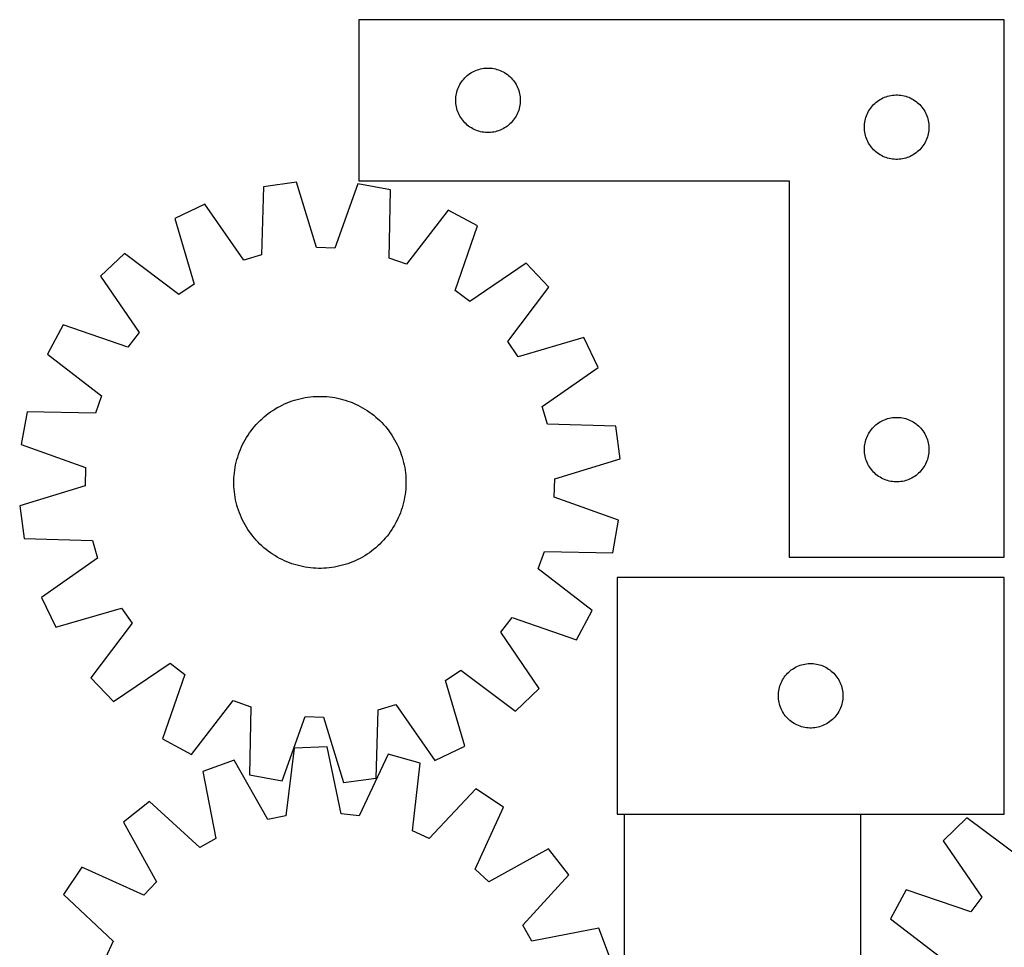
# Model space of a CAD drawing. Header units: millimetres. Extents: x 7 to 1491, y 7 to 2993.
# Tile 5 of 11: x 7 to 464, y 2562 to 2993. Entities that reach past the tile are written whole.
import ezdxf

# ---------------------------------------------------------------- set-up
doc = ezdxf.new("R2010")
doc.units = ezdxf.units.MM
doc.layers.add('COMMON', color=5, linetype='CONTINUOUS', true_color=0x0000ff)
doc.layers.add('CUT', color=7, linetype='CONTINUOUS', true_color=0x000000)

msp = doc.modelspace()

# ---------------------------------------------------------------- linework, layer by layer
at = {"layer": 'COMMON'}
msp.add_line((287.526915, 2623.700359), (397.526915, 2623.700359), dxfattribs=at)
at = {"layer": 'CUT'}
for p, q in [((464.225769, 2993.308417), (164.225769, 2993.308417)), ((164.225769, 2993.308417), (164.225769, 2918.308417)), ((464.225769, 2743.308417), (464.225769, 2993.308417)), ((213.483486, 2966.27758), (214.036669, 2966.816698)), ((214.036669, 2966.816698), (214.616871, 2967.326624)), ((214.616871, 2967.326624), (215.222555, 2967.806006)), ((215.222555, 2967.806006), (215.852113, 2968.253572)), ((215.852113, 2968.253572), (216.503877, 2968.668137)), ((216.503877, 2968.668137), (217.176118, 2969.048599)), ((217.176118, 2969.048599), (217.867053, 2969.393951)), ((217.867053, 2969.393951), (218.574851, 2969.703277)), ((218.574851, 2969.703277), (219.297633, 2969.975756)), ((219.297633, 2969.975756), (220.033484, 2970.210665)), ((220.033484, 2970.210665), (220.780453, 2970.407383)), ((220.780453, 2970.407383), (221.536558, 2970.565387)), ((221.536558, 2970.565387), (222.299794, 2970.684257)), ((222.299794, 2970.684257), (223.068137, 2970.76368)), ((223.068137, 2970.76368), (223.83955, 2970.803444)), ((223.83955, 2970.803444), (224.611988, 2970.803444)), ((224.611988, 2970.803444), (225.383401, 2970.76368)), ((225.383401, 2970.76368), (226.151744, 2970.684257)), ((226.151744, 2970.684257), (226.91498, 2970.565387)), ((226.91498, 2970.565387), (227.671085, 2970.407383)), ((227.671085, 2970.407383), (228.418053, 2970.210665)), ((228.418053, 2970.210665), (229.153905, 2969.975756)), ((229.153905, 2969.975756), (229.876687, 2969.703277)), ((229.876687, 2969.703277), (230.584485, 2969.393951)), ((230.584485, 2969.393951), (231.27542, 2969.048599)), ((231.27542, 2969.048599), (231.947661, 2968.668137)), ((231.947661, 2968.668137), (232.599425, 2968.253572)), ((232.599425, 2968.253572), (233.228983, 2967.806006)), ((233.228983, 2967.806006), (233.834667, 2967.326624)), ((233.834667, 2967.326624), (234.414869, 2966.816698)), ((234.414869, 2966.816698), (234.968052, 2966.27758)), ((210.190017, 2961.099699), (210.481015, 2961.815226)), ((210.481015, 2961.815226), (210.808463, 2962.514824)), ((210.808463, 2962.514824), (211.17149, 2963.196638)), ((211.17149, 2963.196638), (211.569136, 2963.85886)), ((211.569136, 2963.85886), (212.000344, 2964.499734)), ((212.000344, 2964.499734), (212.463972, 2965.11756)), ((212.463972, 2965.11756), (212.95879, 2965.710699)), ((212.95879, 2965.710699), (213.483486, 2966.27758)), ((234.968052, 2966.27758), (235.492748, 2965.710699)), ((235.492748, 2965.710699), (235.987566, 2965.11756)), ((235.987566, 2965.11756), (236.451194, 2964.499734)), ((236.451194, 2964.499734), (236.882402, 2963.85886)), ((236.882402, 2963.85886), (237.280048, 2963.196638)), ((237.280048, 2963.196638), (237.643075, 2962.514824)), ((237.643075, 2962.514824), (237.970523, 2961.815226)), ((237.970523, 2961.815226), (238.261521, 2961.099699)), ((209.245658, 2956.580599), (209.305271, 2957.350732)), ((209.305271, 2957.350732), (209.404451, 2958.116776)), ((209.404451, 2958.116776), (209.542934, 2958.876698)), ((209.542934, 2958.876698), (209.720353, 2959.628484)), ((209.720353, 2959.628484), (209.936238, 2960.37014)), ((209.936238, 2960.37014), (210.190017, 2961.099699)), ((238.261521, 2961.099699), (238.5153, 2960.37014)), ((238.5153, 2960.37014), (238.731185, 2959.628484)), ((238.731185, 2959.628484), (238.908604, 2958.876698)), ((238.908604, 2958.876698), (239.047087, 2958.116776)), ((239.047087, 2958.116776), (239.146267, 2957.350732)), ((239.146267, 2957.350732), (239.20588, 2956.580599)), ((407.867053, 2956.893951), (408.574851, 2957.203277)), ((408.574851, 2957.203277), (409.297633, 2957.475756)), ((409.297633, 2957.475756), (410.033484, 2957.710665)), ((410.033484, 2957.710665), (410.780453, 2957.907383)), ((410.780453, 2957.907383), (411.536558, 2958.065387)), ((411.536558, 2958.065387), (412.299794, 2958.184257)), ((412.299794, 2958.184257), (413.068137, 2958.26368)), ((413.068137, 2958.26368), (413.83955, 2958.303444)), ((413.83955, 2958.303444), (414.611988, 2958.303444)), ((414.611988, 2958.303444), (415.383401, 2958.26368)), ((415.383401, 2958.26368), (416.151744, 2958.184257)), ((416.151744, 2958.184257), (416.91498, 2958.065387)), ((416.91498, 2958.065387), (417.671085, 2957.907383)), ((417.671085, 2957.907383), (418.418053, 2957.710665)), ((418.418053, 2957.710665), (419.153905, 2957.475756)), ((419.153905, 2957.475756), (419.876687, 2957.203277)), ((419.876687, 2957.203277), (420.584485, 2956.893951)), ((209.225769, 2955.808417), (209.245658, 2956.580599)), ((209.245658, 2955.036236), (209.225769, 2955.808417)), ((209.305271, 2954.266102), (209.245658, 2955.036236)), ((209.404451, 2953.500059), (209.305271, 2954.266102)), ((209.542934, 2952.740136), (209.404451, 2953.500059)), ((209.720353, 2951.98835), (209.542934, 2952.740136)), ((238.908604, 2952.740136), (238.731185, 2951.98835)), ((239.047087, 2953.500059), (238.908604, 2952.740136)), ((239.146267, 2954.266102), (239.047087, 2953.500059)), ((239.20588, 2955.036236), (239.146267, 2954.266102)), ((239.20588, 2956.580599), (239.225769, 2955.808417)), ((239.225769, 2955.808417), (239.20588, 2955.036236)), ((402.000344, 2951.999734), (402.463972, 2952.61756)), ((402.463972, 2952.61756), (402.95879, 2953.210699)), ((402.95879, 2953.210699), (403.483486, 2953.77758)), ((403.483486, 2953.77758), (404.036669, 2954.316698)), ((404.036669, 2954.316698), (404.616871, 2954.826624)), ((404.616871, 2954.826624), (405.222555, 2955.306006)), ((405.222555, 2955.306006), (405.852113, 2955.753572)), ((405.852113, 2955.753572), (406.503877, 2956.168137)), ((406.503877, 2956.168137), (407.176118, 2956.548599)), ((407.176118, 2956.548599), (407.867053, 2956.893951)), ((420.584485, 2956.893951), (421.27542, 2956.548599)), ((421.27542, 2956.548599), (421.947661, 2956.168137)), ((421.947661, 2956.168137), (422.599425, 2955.753572)), ((422.599425, 2955.753572), (423.228983, 2955.306006)), ((423.228983, 2955.306006), (423.834667, 2954.826624)), ((423.834667, 2954.826624), (424.414869, 2954.316698)), ((424.414869, 2954.316698), (424.968052, 2953.77758)), ((424.968052, 2953.77758), (425.492748, 2953.210699)), ((425.492748, 2953.210699), (425.987566, 2952.61756)), ((425.987566, 2952.61756), (426.451194, 2951.999734)), ((209.936238, 2951.246695), (209.720353, 2951.98835)), ((210.190017, 2950.517136), (209.936238, 2951.246695)), ((210.481015, 2949.801609), (210.190017, 2950.517136)), ((210.808463, 2949.10201), (210.481015, 2949.801609)), ((211.17149, 2948.420196), (210.808463, 2949.10201)), ((211.569136, 2947.757974), (211.17149, 2948.420196)), ((237.280048, 2948.420196), (236.882402, 2947.757974)), ((237.643075, 2949.10201), (237.280048, 2948.420196)), ((237.970523, 2949.801609), (237.643075, 2949.10201)), ((238.261521, 2950.517136), (237.970523, 2949.801609)), ((238.5153, 2951.246695), (238.261521, 2950.517136)), ((238.731185, 2951.98835), (238.5153, 2951.246695)), ((399.936238, 2947.87014), (400.190017, 2948.599699)), ((400.190017, 2948.599699), (400.481015, 2949.315226)), ((400.481015, 2949.315226), (400.808463, 2950.014824)), ((400.808463, 2950.014824), (401.17149, 2950.696638)), ((401.17149, 2950.696638), (401.569136, 2951.35886)), ((401.569136, 2951.35886), (402.000344, 2951.999734)), ((426.451194, 2951.999734), (426.882402, 2951.35886)), ((426.882402, 2951.35886), (427.280048, 2950.696638)), ((427.280048, 2950.696638), (427.643075, 2950.014824)), ((427.643075, 2950.014824), (427.970523, 2949.315226)), ((427.970523, 2949.315226), (428.261521, 2948.599699)), ((428.261521, 2948.599699), (428.5153, 2947.87014)), ((212.000344, 2947.117101), (211.569136, 2947.757974)), ((212.463972, 2946.499275), (212.000344, 2947.117101)), ((212.95879, 2945.906135), (212.463972, 2946.499275)), ((213.483486, 2945.339255), (212.95879, 2945.906135)), ((214.036669, 2944.800137), (213.483486, 2945.339255)), ((214.616871, 2944.290211), (214.036669, 2944.800137)), ((215.222555, 2943.810829), (214.616871, 2944.290211)), ((215.852113, 2943.363262), (215.222555, 2943.810829)), ((233.228983, 2943.810829), (232.599425, 2943.363262)), ((233.834667, 2944.290211), (233.228983, 2943.810829)), ((234.414869, 2944.800137), (233.834667, 2944.290211)), ((234.968052, 2945.339255), (234.414869, 2944.800137)), ((235.492748, 2945.906135), (234.968052, 2945.339255)), ((235.987566, 2946.499275), (235.492748, 2945.906135)), ((236.451194, 2947.117101), (235.987566, 2946.499275)), ((236.882402, 2947.757974), (236.451194, 2947.117101)), ((399.225769, 2943.308417), (399.245658, 2944.080599)), ((399.245658, 2944.080599), (399.305271, 2944.850732)), ((399.305271, 2944.850732), (399.404451, 2945.616776)), ((399.404451, 2945.616776), (399.542934, 2946.376698)), ((399.542934, 2946.376698), (399.720353, 2947.128484)), ((399.720353, 2947.128484), (399.936238, 2947.87014)), ((428.5153, 2947.87014), (428.731185, 2947.128484)), ((428.731185, 2947.128484), (428.908604, 2946.376698)), ((428.908604, 2946.376698), (429.047087, 2945.616776)), ((429.047087, 2945.616776), (429.146267, 2944.850732)), ((429.146267, 2944.850732), (429.20588, 2944.080599)), ((429.20588, 2944.080599), (429.225769, 2943.308417)), ((216.503877, 2942.948698), (215.852113, 2943.363262)), ((217.176118, 2942.568235), (216.503877, 2942.948698)), ((217.867053, 2942.222883), (217.176118, 2942.568235)), ((218.574851, 2941.913558), (217.867053, 2942.222883)), ((219.297633, 2941.641079), (218.574851, 2941.913558)), ((220.033484, 2941.406169), (219.297633, 2941.641079)), ((220.780453, 2941.209452), (220.033484, 2941.406169)), ((221.536558, 2941.051448), (220.780453, 2941.209452)), ((222.299794, 2940.932577), (221.536558, 2941.051448)), ((223.068137, 2940.853154), (222.299794, 2940.932577)), ((223.83955, 2940.81339), (223.068137, 2940.853154)), ((224.611988, 2940.81339), (223.83955, 2940.81339)), ((225.383401, 2940.853154), (224.611988, 2940.81339)), ((226.151744, 2940.932577), (225.383401, 2940.853154)), ((226.91498, 2941.051448), (226.151744, 2940.932577)), ((227.671085, 2941.209452), (226.91498, 2941.051448)), ((228.418053, 2941.406169), (227.671085, 2941.209452)), ((229.153905, 2941.641079), (228.418053, 2941.406169)), ((229.876687, 2941.913558), (229.153905, 2941.641079)), ((230.584485, 2942.222883), (229.876687, 2941.913558)), ((231.27542, 2942.568235), (230.584485, 2942.222883)), ((231.947661, 2942.948698), (231.27542, 2942.568235)), ((232.599425, 2943.363262), (231.947661, 2942.948698)), ((399.245658, 2942.536236), (399.225769, 2943.308417)), ((399.305271, 2941.766102), (399.245658, 2942.536236)), ((399.404451, 2941.000059), (399.305271, 2941.766102)), ((399.542934, 2940.240136), (399.404451, 2941.000059)), ((399.720353, 2939.48835), (399.542934, 2940.240136)), ((399.936238, 2938.746695), (399.720353, 2939.48835)), ((428.731185, 2939.48835), (428.5153, 2938.746695)), ((428.908604, 2940.240136), (428.731185, 2939.48835)), ((429.047087, 2941.000059), (428.908604, 2940.240136)), ((429.146267, 2941.766102), (429.047087, 2941.000059)), ((429.20588, 2942.536236), (429.146267, 2941.766102)), ((429.225769, 2943.308417), (429.20588, 2942.536236)), ((400.190017, 2938.017136), (399.936238, 2938.746695)), ((400.481015, 2937.301609), (400.190017, 2938.017136)), ((400.808463, 2936.60201), (400.481015, 2937.301609)), ((401.17149, 2935.920196), (400.808463, 2936.60201)), ((401.569136, 2935.257974), (401.17149, 2935.920196)), ((402.000344, 2934.617101), (401.569136, 2935.257974)), ((402.463972, 2933.999275), (402.000344, 2934.617101)), ((426.451194, 2934.617101), (425.987566, 2933.999275)), ((426.882402, 2935.257974), (426.451194, 2934.617101)), ((427.280048, 2935.920196), (426.882402, 2935.257974)), ((427.643075, 2936.60201), (427.280048, 2935.920196)), ((427.970523, 2937.301609), (427.643075, 2936.60201)), ((428.261521, 2938.017136), (427.970523, 2937.301609)), ((428.5153, 2938.746695), (428.261521, 2938.017136)), ((402.95879, 2933.406135), (402.463972, 2933.999275)), ((403.483486, 2932.839255), (402.95879, 2933.406135)), ((404.036669, 2932.300137), (403.483486, 2932.839255)), ((404.616871, 2931.790211), (404.036669, 2932.300137)), ((405.222555, 2931.310829), (404.616871, 2931.790211)), ((405.852113, 2930.863262), (405.222555, 2931.310829)), ((406.503877, 2930.448698), (405.852113, 2930.863262)), ((407.176118, 2930.068235), (406.503877, 2930.448698)), ((407.867053, 2929.722883), (407.176118, 2930.068235)), ((408.574851, 2929.413558), (407.867053, 2929.722883)), ((420.584485, 2929.722883), (419.876687, 2929.413558)), ((421.27542, 2930.068235), (420.584485, 2929.722883)), ((421.947661, 2930.448698), (421.27542, 2930.068235)), ((422.599425, 2930.863262), (421.947661, 2930.448698)), ((423.228983, 2931.310829), (422.599425, 2930.863262)), ((423.834667, 2931.790211), (423.228983, 2931.310829)), ((424.414869, 2932.300137), (423.834667, 2931.790211)), ((424.968052, 2932.839255), (424.414869, 2932.300137)), ((425.492748, 2933.406135), (424.968052, 2932.839255)), ((425.987566, 2933.999275), (425.492748, 2933.406135)), ((409.297633, 2929.141079), (408.574851, 2929.413558)), ((410.033484, 2928.906169), (409.297633, 2929.141079)), ((410.780453, 2928.709452), (410.033484, 2928.906169)), ((411.536558, 2928.551448), (410.780453, 2928.709452)), ((412.299794, 2928.432577), (411.536558, 2928.551448)), ((413.068137, 2928.353154), (412.299794, 2928.432577)), ((413.83955, 2928.31339), (413.068137, 2928.353154)), ((414.611988, 2928.31339), (413.83955, 2928.31339)), ((415.383401, 2928.353154), (414.611988, 2928.31339)), ((416.151744, 2928.432577), (415.383401, 2928.353154)), ((416.91498, 2928.551448), (416.151744, 2928.432577)), ((417.671085, 2928.709452), (416.91498, 2928.551448)), ((418.418053, 2928.906169), (417.671085, 2928.709452)), ((419.153905, 2929.141079), (418.418053, 2928.906169)), ((419.876687, 2929.413558), (419.153905, 2929.141079)), ((135.176713, 2917.650178), (119.926511, 2915.610109)), ((144.429525, 2887.263335), (135.176713, 2917.650178)), ((163.707276, 2916.962577), (153.001379, 2887.056749)), ((178.841496, 2914.190227), (163.707276, 2916.962577)), ((164.225769, 2918.308417), (364.225769, 2918.308417)), ((364.225769, 2918.308417), (364.225769, 2743.308417)), ((119.926511, 2915.610109), (118.986007, 2883.859672)), ((178.251392, 2882.431346), (178.841496, 2914.190227)), ((92.579853, 2907.447628), (78.706465, 2900.794834)), ((110.76985, 2881.407299), (92.579853, 2907.447628)), ((205.763194, 2904.71985), (186.339872, 2879.586022)), ((219.299989, 2897.406457), (205.763194, 2904.71985)), ((78.706465, 2900.794834), (87.623417, 2870.307743)), ((208.924733, 2867.384319), (219.299989, 2897.406457)), ((55.220592, 2884.581271), (44.082043, 2873.966977)), ((80.567213, 2865.436465), (55.220592, 2884.581271)), ((153.001379, 2887.056749), (144.429525, 2887.263335)), ((118.986007, 2883.859672), (110.76985, 2881.407299)), ((186.339872, 2879.586022), (178.251392, 2882.431346)), ((241.977537, 2880.080332), (215.738081, 2862.178777)), ((252.591832, 2868.941782), (241.977537, 2880.080332)), ((44.082043, 2873.966977), (61.983597, 2847.72752)), ((87.623417, 2870.307743), (80.567213, 2865.436465)), ((215.738081, 2862.178777), (208.924733, 2867.384319)), ((233.447026, 2843.595162), (252.591832, 2868.941782)), ((26.755917, 2851.289428), (19.442524, 2837.752633)), ((56.778056, 2840.914172), (26.755917, 2851.289428)), ((61.983597, 2847.72752), (56.778056, 2840.914172)), ((238.318304, 2836.538957), (233.447026, 2843.595162)), ((268.805395, 2845.45591), (238.318304, 2836.538957)), ((275.458188, 2831.582522), (268.805395, 2845.45591)), ((19.442524, 2837.752633), (44.576353, 2818.329311)), ((249.41786, 2813.392524), (275.458188, 2831.582522)), ((44.576353, 2818.329311), (41.731029, 2810.240831)), ((130.798863, 2815.039256), (131.967454, 2815.501212)), ((131.967454, 2815.501212), (133.149978, 2815.926233)), ((133.149978, 2815.926233), (134.345269, 2816.313902)), ((134.345269, 2816.313902), (135.552147, 2816.663833)), ((135.552147, 2816.663833), (136.769421, 2816.975684)), ((136.769421, 2816.975684), (137.99589, 2817.249144)), ((137.99589, 2817.249144), (139.230343, 2817.483946)), ((139.230343, 2817.483946), (140.471563, 2817.679857)), ((140.471563, 2817.679857), (141.718323, 2817.836683)), ((141.718323, 2817.836683), (142.969395, 2817.95427)), ((142.969395, 2817.95427), (144.223543, 2818.032502)), ((144.223543, 2818.032502), (145.479529, 2818.071302)), ((145.479529, 2818.071302), (146.736114, 2818.070631)), ((146.736114, 2818.070631), (147.992058, 2818.03049)), ((147.992058, 2818.03049), (149.246122, 2817.950919)), ((149.246122, 2817.950919), (150.497067, 2817.831996)), ((150.497067, 2817.831996), (151.74366, 2817.673838)), ((151.74366, 2817.673838), (152.984669, 2817.476602)), ((152.984669, 2817.476602), (154.218871, 2817.240483)), ((154.218871, 2817.240483), (155.445047, 2816.965712)), ((155.445047, 2816.965712), (156.661988, 2816.652563)), ((156.661988, 2816.652563), (157.868491, 2816.301342)), ((157.868491, 2816.301342), (159.063368, 2815.912398)), ((159.063368, 2815.912398), (160.245437, 2815.486114)), ((160.245437, 2815.486114), (161.413534, 2815.02291)), ((9.972148, 2810.830935), (7.199798, 2795.696715)), ((41.731029, 2810.240831), (9.972148, 2810.830935)), ((122.08674, 2810.076111), (123.103734, 2810.814171)), ((123.103734, 2810.814171), (124.143408, 2811.519922)), ((124.143408, 2811.519922), (125.204737, 2812.192667)), ((125.204737, 2812.192667), (126.286675, 2812.831744)), ((126.286675, 2812.831744), (127.388152, 2813.43652)), ((127.388152, 2813.43652), (128.508082, 2814.0064)), ((128.508082, 2814.0064), (129.64536, 2814.540821)), ((129.64536, 2814.540821), (130.798863, 2815.039256)), ((161.413534, 2815.02291), (162.566504, 2814.523244)), ((162.566504, 2814.523244), (163.703211, 2813.987609)), ((163.703211, 2813.987609), (164.822532, 2813.416534)), ((164.822532, 2813.416534), (165.923362, 2812.810581)), ((165.923362, 2812.810581), (167.004617, 2812.17035)), ((167.004617, 2812.17035), (168.065227, 2811.496471)), ((168.065227, 2811.496471), (169.104147, 2810.789611)), ((169.104147, 2810.789611), (170.120352, 2810.050466)), ((251.870233, 2805.176367), (249.41786, 2813.392524)), ((117.376282, 2805.927751), (118.265296, 2806.815817)), ((118.265296, 2806.815817), (119.181767, 2807.675519)), ((119.181767, 2807.675519), (120.124789, 2808.506011)), ((120.124789, 2808.506011), (121.093432, 2809.306472)), ((121.093432, 2809.306472), (122.08674, 2810.076111)), ((170.120352, 2810.050466), (171.112838, 2809.279766)), ((171.112838, 2809.279766), (172.080625, 2808.478271)), ((172.080625, 2808.478271), (173.02276, 2807.646773)), ((173.02276, 2807.646773), (173.938312, 2806.786092)), ((173.938312, 2806.786092), (174.826378, 2805.897078)), ((405.852113, 2805.753572), (406.503877, 2806.168137)), ((406.503877, 2806.168137), (407.176118, 2806.548599)), ((407.176118, 2806.548599), (407.867053, 2806.893951)), ((407.867053, 2806.893951), (408.574851, 2807.203277)), ((408.574851, 2807.203277), (409.297633, 2807.475756)), ((409.297633, 2807.475756), (410.033484, 2807.710665)), ((410.033484, 2807.710665), (410.780453, 2807.907383)), ((410.780453, 2807.907383), (411.536558, 2808.065387)), ((411.536558, 2808.065387), (412.299794, 2808.184257)), ((412.299794, 2808.184257), (413.068137, 2808.26368)), ((413.068137, 2808.26368), (413.83955, 2808.303444)), ((413.83955, 2808.303444), (414.611988, 2808.303444)), ((414.611988, 2808.303444), (415.383401, 2808.26368)), ((415.383401, 2808.26368), (416.151744, 2808.184257)), ((416.151744, 2808.184257), (416.91498, 2808.065387)), ((416.91498, 2808.065387), (417.671085, 2807.907383)), ((417.671085, 2807.907383), (418.418053, 2807.710665)), ((418.418053, 2807.710665), (419.153905, 2807.475756)), ((419.153905, 2807.475756), (419.876687, 2807.203277)), ((419.876687, 2807.203277), (420.584485, 2806.893951)), ((420.584485, 2806.893951), (421.27542, 2806.548599)), ((421.27542, 2806.548599), (421.947661, 2806.168137)), ((421.947661, 2806.168137), (422.599425, 2805.753572)), ((113.372764, 2801.093586), (114.111909, 2802.109791)), ((114.111909, 2802.109791), (114.882609, 2803.102277)), ((114.882609, 2803.102277), (115.684103, 2804.070065)), ((115.684103, 2804.070065), (116.515601, 2805.012199)), ((116.515601, 2805.012199), (117.376282, 2805.927751)), ((174.826378, 2805.897078), (175.68608, 2804.980608)), ((175.68608, 2804.980608), (176.516572, 2804.037585)), ((176.516572, 2804.037585), (177.317032, 2803.068942)), ((177.317032, 2803.068942), (178.086672, 2802.075634)), ((178.086672, 2802.075634), (178.824732, 2801.058641)), ((283.620669, 2804.235863), (251.870233, 2805.176367)), ((285.660739, 2788.985661), (283.620669, 2804.235863)), ((401.569136, 2801.35886), (402.000344, 2801.999734)), ((402.000344, 2801.999734), (402.463972, 2802.61756)), ((402.463972, 2802.61756), (402.95879, 2803.210699)), ((402.95879, 2803.210699), (403.483486, 2803.77758)), ((403.483486, 2803.77758), (404.036669, 2804.316698)), ((404.036669, 2804.316698), (404.616871, 2804.826624)), ((404.616871, 2804.826624), (405.222555, 2805.306006)), ((405.222555, 2805.306006), (405.852113, 2805.753572)), ((422.599425, 2805.753572), (423.228983, 2805.306006)), ((423.228983, 2805.306006), (423.834667, 2804.826624)), ((423.834667, 2804.826624), (424.414869, 2804.316698)), ((424.414869, 2804.316698), (424.968052, 2803.77758)), ((424.968052, 2803.77758), (425.492748, 2803.210699)), ((425.492748, 2803.210699), (425.987566, 2802.61756)), ((425.987566, 2802.61756), (426.451194, 2801.999734)), ((426.451194, 2801.999734), (426.882402, 2801.35886)), ((110.745841, 2796.811971), (111.351793, 2797.912802)), ((111.351793, 2797.912802), (111.992025, 2798.994056)), ((111.992025, 2798.994056), (112.665903, 2800.054666)), ((112.665903, 2800.054666), (113.372764, 2801.093586)), ((178.824732, 2801.058641), (179.530483, 2800.018966)), ((179.530483, 2800.018966), (180.203228, 2798.957637)), ((180.203228, 2798.957637), (180.842305, 2797.8757)), ((180.842305, 2797.8757), (181.447081, 2796.774223)), ((399.542934, 2796.376698), (399.720353, 2797.128484)), ((399.720353, 2797.128484), (399.936238, 2797.87014)), ((399.936238, 2797.87014), (400.190017, 2798.599699)), ((400.190017, 2798.599699), (400.481015, 2799.315226)), ((400.481015, 2799.315226), (400.808463, 2800.014824)), ((400.808463, 2800.014824), (401.17149, 2800.696638)), ((401.17149, 2800.696638), (401.569136, 2801.35886)), ((426.882402, 2801.35886), (427.280048, 2800.696638)), ((427.280048, 2800.696638), (427.643075, 2800.014824)), ((427.643075, 2800.014824), (427.970523, 2799.315226)), ((427.970523, 2799.315226), (428.261521, 2798.599699)), ((428.261521, 2798.599699), (428.5153, 2797.87014)), ((428.5153, 2797.87014), (428.731185, 2797.128484)), ((428.731185, 2797.128484), (428.908604, 2796.376698)), ((7.199798, 2795.696715), (37.105625, 2784.990819)), ((108.676261, 2792.234876), (109.139464, 2793.402973)), ((109.139464, 2793.402973), (109.63913, 2794.555943)), ((109.63913, 2794.555943), (110.174765, 2795.69265)), ((110.174765, 2795.69265), (110.745841, 2796.811971)), ((181.447081, 2796.774223), (182.016961, 2795.654292)), ((182.016961, 2795.654292), (182.551382, 2794.517014)), ((182.551382, 2794.517014), (183.049816, 2793.363511)), ((183.049816, 2793.363511), (183.511773, 2792.194921)), ((399.225769, 2793.308417), (399.245658, 2794.080599)), ((399.245658, 2792.536236), (399.225769, 2793.308417)), ((399.245658, 2794.080599), (399.305271, 2794.850732)), ((399.305271, 2791.766102), (399.245658, 2792.536236)), ((399.305271, 2794.850732), (399.404451, 2795.616776)), ((399.404451, 2795.616776), (399.542934, 2796.376698)), ((428.908604, 2796.376698), (429.047087, 2795.616776)), ((429.047087, 2795.616776), (429.146267, 2794.850732)), ((429.146267, 2794.850732), (429.20588, 2794.080599)), ((429.20588, 2792.536236), (429.146267, 2791.766102)), ((429.20588, 2794.080599), (429.225769, 2793.308417)), ((429.225769, 2793.308417), (429.20588, 2792.536236)), ((107.196662, 2787.434486), (107.509812, 2788.651427)), ((107.509812, 2788.651427), (107.861032, 2789.85793)), ((107.861032, 2789.85793), (108.249976, 2791.052807)), ((108.249976, 2791.052807), (108.676261, 2792.234876)), ((183.511773, 2792.194921), (183.936794, 2791.012397)), ((183.936794, 2791.012397), (184.324462, 2789.817106)), ((184.324462, 2789.817106), (184.674394, 2788.610228)), ((184.674394, 2788.610228), (184.986244, 2787.392954)), ((255.273896, 2779.73285), (285.660739, 2788.985661)), ((399.404451, 2791.000059), (399.305271, 2791.766102)), ((399.542934, 2790.240136), (399.404451, 2791.000059)), ((399.720353, 2789.48835), (399.542934, 2790.240136)), ((399.936238, 2788.746695), (399.720353, 2789.48835)), ((400.190017, 2788.017136), (399.936238, 2788.746695)), ((400.481015, 2787.301609), (400.190017, 2788.017136)), ((428.261521, 2788.017136), (427.970523, 2787.301609)), ((428.5153, 2788.746695), (428.261521, 2788.017136)), ((428.731185, 2789.48835), (428.5153, 2788.746695)), ((428.908604, 2790.240136), (428.731185, 2789.48835)), ((429.047087, 2791.000059), (428.908604, 2790.240136)), ((429.146267, 2791.766102), (429.047087, 2791.000059)), ((37.105625, 2784.990819), (36.899039, 2776.418964)), ((106.330379, 2782.486506), (106.488536, 2783.733099)), ((106.488536, 2783.733099), (106.685772, 2784.974108)), ((106.685772, 2784.974108), (106.921892, 2786.20831)), ((106.921892, 2786.20831), (107.196662, 2787.434486)), ((184.986244, 2787.392954), (185.259705, 2786.166485)), ((185.259705, 2786.166485), (185.494507, 2784.932031)), ((185.494507, 2784.932031), (185.690417, 2783.690812)), ((185.690417, 2783.690812), (185.847244, 2782.444051)), ((400.808463, 2786.60201), (400.481015, 2787.301609)), ((401.17149, 2785.920196), (400.808463, 2786.60201)), ((401.569136, 2785.257974), (401.17149, 2785.920196)), ((402.000344, 2784.617101), (401.569136, 2785.257974)), ((402.463972, 2783.999275), (402.000344, 2784.617101)), ((402.95879, 2783.406135), (402.463972, 2783.999275)), ((403.483486, 2782.839255), (402.95879, 2783.406135)), ((425.492748, 2783.406135), (424.968052, 2782.839255)), ((425.987566, 2783.999275), (425.492748, 2783.406135)), ((426.451194, 2784.617101), (425.987566, 2783.999275)), ((426.882402, 2785.257974), (426.451194, 2784.617101)), ((427.280048, 2785.920196), (426.882402, 2785.257974)), ((427.643075, 2786.60201), (427.280048, 2785.920196)), ((427.970523, 2787.301609), (427.643075, 2786.60201)), ((106.091073, 2777.468968), (106.091744, 2778.725553)), ((106.091744, 2778.725553), (106.131884, 2779.981497)), ((106.131884, 2779.981497), (106.211456, 2781.235561)), ((106.211456, 2781.235561), (106.330379, 2782.486506)), ((185.847244, 2782.444051), (185.964831, 2781.19298)), ((185.964831, 2781.19298), (186.043063, 2779.938832)), ((186.043063, 2779.938832), (186.081863, 2778.682846)), ((186.081863, 2778.682846), (186.081192, 2777.42626)), ((255.06731, 2771.160995), (255.273896, 2779.73285)), ((404.036669, 2782.300137), (403.483486, 2782.839255)), ((404.616871, 2781.790211), (404.036669, 2782.300137)), ((405.222555, 2781.310829), (404.616871, 2781.790211)), ((405.852113, 2780.863262), (405.222555, 2781.310829)), ((406.503877, 2780.448698), (405.852113, 2780.863262)), ((407.176118, 2780.068235), (406.503877, 2780.448698)), ((407.867053, 2779.722883), (407.176118, 2780.068235)), ((408.574851, 2779.413558), (407.867053, 2779.722883)), ((409.297633, 2779.141079), (408.574851, 2779.413558)), ((410.033484, 2778.906169), (409.297633, 2779.141079)), ((410.780453, 2778.709452), (410.033484, 2778.906169)), ((411.536558, 2778.551448), (410.780453, 2778.709452)), ((417.671085, 2778.709452), (416.91498, 2778.551448)), ((418.418053, 2778.906169), (417.671085, 2778.709452)), ((419.153905, 2779.141079), (418.418053, 2778.906169)), ((419.876687, 2779.413558), (419.153905, 2779.141079)), ((420.584485, 2779.722883), (419.876687, 2779.413558)), ((421.27542, 2780.068235), (420.584485, 2779.722883)), ((421.947661, 2780.448698), (421.27542, 2780.068235)), ((422.599425, 2780.863262), (421.947661, 2780.448698)), ((423.228983, 2781.310829), (422.599425, 2780.863262)), ((423.834667, 2781.790211), (423.228983, 2781.310829)), ((424.414869, 2782.300137), (423.834667, 2781.790211)), ((424.968052, 2782.839255), (424.414869, 2782.300137)), ((36.899039, 2776.418964), (6.512196, 2767.166152)), ((106.129872, 2776.212982), (106.091073, 2777.468968)), ((106.208104, 2774.958834), (106.129872, 2776.212982)), ((106.325692, 2773.707762), (106.208104, 2774.958834)), ((185.96148, 2774.916253), (185.842557, 2773.665307)), ((186.041051, 2776.170316), (185.96148, 2774.916253)), ((186.081192, 2777.42626), (186.041051, 2776.170316)), ((412.299794, 2778.432577), (411.536558, 2778.551448)), ((413.068137, 2778.353154), (412.299794, 2778.432577)), ((413.83955, 2778.31339), (413.068137, 2778.353154)), ((414.611988, 2778.31339), (413.83955, 2778.31339)), ((415.383401, 2778.353154), (414.611988, 2778.31339)), ((416.151744, 2778.432577), (415.383401, 2778.353154)), ((416.91498, 2778.551448), (416.151744, 2778.432577)), ((106.482518, 2772.461002), (106.325692, 2773.707762)), ((106.678428, 2771.219782), (106.482518, 2772.461002)), ((106.91323, 2769.985329), (106.678428, 2771.219782)), ((107.186691, 2768.75886), (106.91323, 2769.985329)), ((185.251044, 2769.943503), (184.976273, 2768.717327)), ((185.487163, 2771.177705), (185.251044, 2769.943503)), ((185.684399, 2772.418715), (185.487163, 2771.177705)), ((185.842557, 2773.665307), (185.684399, 2772.418715)), ((284.973138, 2760.455098), (255.06731, 2771.160995)), ((6.512196, 2767.166152), (8.552266, 2751.91595)), ((107.498541, 2767.541586), (107.186691, 2768.75886)), ((107.848473, 2766.334708), (107.498541, 2767.541586)), ((108.236141, 2765.139417), (107.848473, 2766.334708)), ((108.661163, 2763.956893), (108.236141, 2765.139417)), ((183.922959, 2765.099007), (183.496675, 2763.916937)), ((184.311903, 2766.293883), (183.922959, 2765.099007)), ((184.663124, 2767.500387), (184.311903, 2766.293883)), ((184.976273, 2768.717327), (184.663124, 2767.500387)), ((109.123119, 2762.788302), (108.661163, 2763.956893)), ((109.621553, 2761.634799), (109.123119, 2762.788302)), ((110.155974, 2760.497521), (109.621553, 2761.634799)), ((110.725854, 2759.377591), (110.155974, 2760.497521)), ((181.99817, 2760.459164), (181.427094, 2759.339843)), ((182.533805, 2761.59587), (181.99817, 2760.459164)), ((183.033471, 2762.748841), (182.533805, 2761.59587)), ((183.496675, 2763.916937), (183.033471, 2762.748841)), ((282.200788, 2745.320878), (284.973138, 2760.455098)), ((111.330631, 2758.276114), (110.725854, 2759.377591)), ((111.969707, 2757.194177), (111.330631, 2758.276114)), ((112.642453, 2756.132847), (111.969707, 2757.194177)), ((113.348204, 2755.093173), (112.642453, 2756.132847)), ((179.507032, 2756.097147), (178.800172, 2755.058227)), ((180.180911, 2757.157758), (179.507032, 2756.097147)), ((180.821142, 2758.239012), (180.180911, 2757.157758)), ((181.427094, 2759.339843), (180.821142, 2758.239012)), ((8.552266, 2751.91595), (40.302702, 2750.975446)), ((114.086263, 2754.07618), (113.348204, 2755.093173)), ((114.855903, 2753.082871), (114.086263, 2754.07618)), ((115.656363, 2752.114228), (114.855903, 2753.082871)), ((116.486855, 2751.171206), (115.656363, 2752.114228)), ((117.346558, 2750.254735), (116.486855, 2751.171206)), ((176.488832, 2752.081749), (175.657334, 2751.139614)), ((177.290327, 2753.049537), (176.488832, 2752.081749)), ((178.061027, 2754.042023), (177.290327, 2753.049537)), ((178.800172, 2755.058227), (178.061027, 2754.042023)), ((40.302702, 2750.975446), (42.755076, 2742.759289)), ((118.234623, 2749.365721), (117.346558, 2750.254735)), ((119.150175, 2748.50504), (118.234623, 2749.365721)), ((120.09231, 2747.673542), (119.150175, 2748.50504)), ((121.060098, 2746.872048), (120.09231, 2747.673542)), ((122.052584, 2746.101348), (121.060098, 2746.872048)), ((171.079503, 2746.845342), (170.086195, 2746.075702)), ((172.048146, 2747.645803), (171.079503, 2746.845342)), ((172.991168, 2748.476294), (172.048146, 2747.645803)), ((173.907639, 2749.335997), (172.991168, 2748.476294)), ((174.796653, 2750.224062), (173.907639, 2749.335997)), ((175.657334, 2751.139614), (174.796653, 2750.224062)), ((42.755076, 2742.759289), (16.714747, 2724.569292)), ((123.068788, 2745.362203), (122.052584, 2746.101348)), ((124.107708, 2744.655342), (123.068788, 2745.362203)), ((125.168319, 2743.981464), (124.107708, 2744.655342)), ((126.249573, 2743.341232), (125.168319, 2743.981464)), ((127.350404, 2742.73528), (126.249573, 2743.341232)), ((128.469725, 2742.164204), (127.350404, 2742.73528)), ((129.606431, 2741.628569), (128.469725, 2742.164204)), ((163.664853, 2742.145413), (162.527575, 2741.610992)), ((164.784783, 2742.715293), (163.664853, 2742.145413)), ((165.886261, 2743.32007), (164.784783, 2742.715293)), ((166.968198, 2743.959146), (165.886261, 2743.32007)), ((168.029527, 2744.631892), (166.968198, 2743.959146)), ((169.069202, 2745.337643), (168.029527, 2744.631892)), ((170.086195, 2746.075702), (169.069202, 2745.337643)), ((247.596583, 2737.822502), (250.441907, 2745.910982)), ((250.441907, 2745.910982), (282.200788, 2745.320878)), ((364.225769, 2743.308417), (464.225769, 2743.308417)), ((130.759402, 2741.128903), (129.606431, 2741.628569)), ((131.927498, 2740.6657), (130.759402, 2741.128903)), ((133.109568, 2740.239416), (131.927498, 2740.6657)), ((134.304444, 2739.850471), (133.109568, 2740.239416)), ((135.510948, 2739.499251), (134.304444, 2739.850471)), ((136.727888, 2739.186101), (135.510948, 2739.499251)), ((137.954064, 2738.911331), (136.727888, 2739.186101)), ((139.188266, 2738.675211), (137.954064, 2738.911331)), ((140.429276, 2738.477975), (139.188266, 2738.675211)), ((141.675868, 2738.319818), (140.429276, 2738.477975)), ((142.926814, 2738.200895), (141.675868, 2738.319818)), ((144.180877, 2738.121323), (142.926814, 2738.200895)), ((145.436821, 2738.081183), (144.180877, 2738.121323)), ((146.693406, 2738.080512), (145.436821, 2738.081183)), ((147.949393, 2738.119311), (146.693406, 2738.080512)), ((149.20354, 2738.197543), (147.949393, 2738.119311)), ((150.454612, 2738.315131), (149.20354, 2738.197543)), ((151.701373, 2738.471957), (150.454612, 2738.315131)), ((152.942592, 2738.667868), (151.701373, 2738.471957)), ((154.177046, 2738.902669), (152.942592, 2738.667868)), ((155.403515, 2739.17613), (154.177046, 2738.902669)), ((156.620789, 2739.48798), (155.403515, 2739.17613)), ((157.827667, 2739.837912), (156.620789, 2739.48798)), ((159.022958, 2740.22558), (157.827667, 2739.837912)), ((160.205482, 2740.650602), (159.022958, 2740.22558)), ((161.374072, 2741.112558), (160.205482, 2740.650602)), ((162.527575, 2741.610992), (161.374072, 2741.112558)), ((272.730411, 2718.399181), (247.596583, 2737.822502)), ((464.225769, 2733.80036), (284.225769, 2733.80036)), ((284.225769, 2733.80036), (284.225769, 2623.80036)), ((464.225769, 2623.80036), (464.225769, 2733.80036)), ((16.714747, 2724.569292), (23.36754, 2710.695904)), ((23.36754, 2710.695904), (53.854631, 2719.612856)), ((53.854631, 2719.612856), (58.725909, 2712.556652)), ((230.189338, 2708.424294), (235.394879, 2715.237641)), ((235.394879, 2715.237641), (265.417018, 2704.862385)), ((265.417018, 2704.862385), (272.730411, 2718.399181)), ((58.725909, 2712.556652), (39.581103, 2687.210031)), ((248.090893, 2682.184837), (230.189338, 2708.424294)), ((50.195398, 2676.071482), (76.434855, 2693.973036)), ((76.434855, 2693.973036), (83.248202, 2688.767495)), ((365.852113, 2691.245515), (366.503877, 2691.660079)), ((366.503877, 2691.660079), (367.176118, 2692.040542)), ((367.176118, 2692.040542), (367.867053, 2692.385894)), ((367.867053, 2692.385894), (368.574851, 2692.695219)), ((368.574851, 2692.695219), (369.297633, 2692.967698)), ((369.297633, 2692.967698), (370.033484, 2693.202608)), ((370.033484, 2693.202608), (370.780453, 2693.399326)), ((370.780453, 2693.399326), (371.536558, 2693.557329)), ((371.536558, 2693.557329), (372.299794, 2693.6762)), ((372.299794, 2693.6762), (373.068137, 2693.755623)), ((373.068137, 2693.755623), (373.83955, 2693.795387)), ((373.83955, 2693.795387), (374.611988, 2693.795387)), ((374.611988, 2693.795387), (375.383401, 2693.755623)), ((375.383401, 2693.755623), (376.151744, 2693.6762)), ((376.151744, 2693.6762), (376.91498, 2693.557329)), ((376.91498, 2693.557329), (377.671085, 2693.399326)), ((377.671085, 2693.399326), (378.418053, 2693.202608)), ((378.418053, 2693.202608), (379.153905, 2692.967698)), ((379.153905, 2692.967698), (379.876687, 2692.695219)), ((379.876687, 2692.695219), (380.584485, 2692.385894)), ((380.584485, 2692.385894), (381.27542, 2692.040542)), ((381.27542, 2692.040542), (381.947661, 2691.660079)), ((381.947661, 2691.660079), (382.599425, 2691.245515)), ((39.581103, 2687.210031), (50.195398, 2676.071482)), ((83.248202, 2688.767495), (72.872946, 2658.745356)), ((204.549518, 2685.84407), (211.605723, 2690.715348)), ((211.605723, 2690.715348), (236.952343, 2671.570542)), ((361.569136, 2686.850803), (362.000344, 2687.491676)), ((362.000344, 2687.491676), (362.463972, 2688.109502)), ((362.463972, 2688.109502), (362.95879, 2688.702642)), ((362.95879, 2688.702642), (363.483486, 2689.269522)), ((363.483486, 2689.269522), (364.036669, 2689.80864)), ((364.036669, 2689.80864), (364.616871, 2690.318567)), ((364.616871, 2690.318567), (365.222555, 2690.797949)), ((365.222555, 2690.797949), (365.852113, 2691.245515)), ((382.599425, 2691.245515), (383.228983, 2690.797949)), ((383.228983, 2690.797949), (383.834667, 2690.318567)), ((383.834667, 2690.318567), (384.414869, 2689.80864)), ((384.414869, 2689.80864), (384.968052, 2689.269522)), ((384.968052, 2689.269522), (385.492748, 2688.702642)), ((385.492748, 2688.702642), (385.987566, 2688.109502)), ((385.987566, 2688.109502), (386.451194, 2687.491676)), ((386.451194, 2687.491676), (386.882402, 2686.850803)), ((213.466471, 2655.356979), (204.549518, 2685.84407)), ((359.542934, 2681.868641), (359.720353, 2682.620427)), ((359.720353, 2682.620427), (359.936238, 2683.362082)), ((359.936238, 2683.362082), (360.190017, 2684.091641)), ((360.190017, 2684.091641), (360.481015, 2684.807169)), ((360.481015, 2684.807169), (360.808463, 2685.506767)), ((360.808463, 2685.506767), (361.17149, 2686.188581)), ((361.17149, 2686.188581), (361.569136, 2686.850803)), ((386.882402, 2686.850803), (387.280048, 2686.188581)), ((387.280048, 2686.188581), (387.643075, 2685.506767)), ((387.643075, 2685.506767), (387.970523, 2684.807169)), ((387.970523, 2684.807169), (388.261521, 2684.091641)), ((388.261521, 2684.091641), (388.5153, 2683.362082)), ((388.5153, 2683.362082), (388.731185, 2682.620427)), ((388.731185, 2682.620427), (388.908604, 2681.868641)), ((236.952343, 2671.570542), (248.090893, 2682.184837)), ((359.225769, 2678.80036), (359.245658, 2679.572541)), ((359.245658, 2678.028179), (359.225769, 2678.80036)), ((359.245658, 2679.572541), (359.305271, 2680.342675)), ((359.305271, 2677.258045), (359.245658, 2678.028179)), ((359.305271, 2680.342675), (359.404451, 2681.108719)), ((359.404451, 2681.108719), (359.542934, 2681.868641)), ((388.908604, 2681.868641), (389.047087, 2681.108719)), ((389.047087, 2681.108719), (389.146267, 2680.342675)), ((389.146267, 2680.342675), (389.20588, 2679.572541)), ((389.20588, 2678.028179), (389.146267, 2677.258045)), ((389.20588, 2679.572541), (389.225769, 2678.80036)), ((389.225769, 2678.80036), (389.20588, 2678.028179)), ((86.409742, 2651.431963), (105.833063, 2676.565792)), ((105.833063, 2676.565792), (113.921543, 2673.720468)), ((113.921543, 2673.720468), (113.331439, 2641.961587)), ((173.186928, 2672.292141), (181.403085, 2674.744515)), ((181.403085, 2674.744515), (199.593083, 2648.704186)), ((359.404451, 2676.492001), (359.305271, 2677.258045)), ((359.542934, 2675.732079), (359.404451, 2676.492001)), ((359.720353, 2674.980293), (359.542934, 2675.732079)), ((359.936238, 2674.238637), (359.720353, 2674.980293)), ((360.190017, 2673.509079), (359.936238, 2674.238637)), ((360.481015, 2672.793551), (360.190017, 2673.509079)), ((388.261521, 2673.509079), (387.970523, 2672.793551)), ((388.5153, 2674.238637), (388.261521, 2673.509079)), ((388.731185, 2674.980293), (388.5153, 2674.238637)), ((388.908604, 2675.732079), (388.731185, 2674.980293)), ((389.047087, 2676.492001), (388.908604, 2675.732079)), ((389.146267, 2677.258045), (389.047087, 2676.492001)), ((128.465659, 2639.189237), (139.171556, 2669.095064)), ((139.171556, 2669.095064), (147.743411, 2668.888478)), ((147.743411, 2668.888478), (156.996222, 2638.501635)), ((172.246424, 2640.541705), (173.186928, 2672.292141)), ((360.808463, 2672.093953), (360.481015, 2672.793551)), ((361.17149, 2671.412139), (360.808463, 2672.093953)), ((361.569136, 2670.749917), (361.17149, 2671.412139)), ((362.000344, 2670.109043), (361.569136, 2670.749917)), ((362.463972, 2669.491218), (362.000344, 2670.109043)), ((362.95879, 2668.898078), (362.463972, 2669.491218)), ((363.483486, 2668.331198), (362.95879, 2668.898078)), ((385.492748, 2668.898078), (384.968052, 2668.331198)), ((385.987566, 2669.491218), (385.492748, 2668.898078)), ((386.451194, 2670.109043), (385.987566, 2669.491218)), ((386.882402, 2670.749917), (386.451194, 2670.109043)), ((387.280048, 2671.412139), (386.882402, 2670.749917)), ((387.643075, 2672.093953), (387.280048, 2671.412139)), ((387.970523, 2672.793551), (387.643075, 2672.093953)), ((364.036669, 2667.792079), (363.483486, 2668.331198)), ((364.616871, 2667.282153), (364.036669, 2667.792079)), ((365.222555, 2666.802771), (364.616871, 2667.282153)), ((365.852113, 2666.355205), (365.222555, 2666.802771)), ((366.503877, 2665.940641), (365.852113, 2666.355205)), ((367.176118, 2665.560178), (366.503877, 2665.940641)), ((367.867053, 2665.214826), (367.176118, 2665.560178)), ((368.574851, 2664.9055), (367.867053, 2665.214826)), ((369.297633, 2664.633021), (368.574851, 2664.9055)), ((370.033484, 2664.398112), (369.297633, 2664.633021)), ((370.780453, 2664.201394), (370.033484, 2664.398112)), ((371.536558, 2664.043391), (370.780453, 2664.201394)), ((377.671085, 2664.201394), (376.91498, 2664.043391)), ((378.418053, 2664.398112), (377.671085, 2664.201394)), ((379.153905, 2664.633021), (378.418053, 2664.398112)), ((379.876687, 2664.9055), (379.153905, 2664.633021)), ((380.584485, 2665.214826), (379.876687, 2664.9055)), ((381.27542, 2665.560178), (380.584485, 2665.214826)), ((381.947661, 2665.940641), (381.27542, 2665.560178)), ((382.599425, 2666.355205), (381.947661, 2665.940641)), ((383.228983, 2666.802771), (382.599425, 2666.355205)), ((383.834667, 2667.282153), (383.228983, 2666.802771)), ((384.414869, 2667.792079), (383.834667, 2667.282153)), ((384.968052, 2668.331198), (384.414869, 2667.792079)), ((372.299794, 2663.92452), (371.536558, 2664.043391)), ((373.068137, 2663.845097), (372.299794, 2663.92452)), ((373.83955, 2663.805333), (373.068137, 2663.845097)), ((374.611988, 2663.805333), (373.83955, 2663.805333)), ((375.383401, 2663.845097), (374.611988, 2663.805333)), ((376.151744, 2663.92452), (375.383401, 2663.845097)), ((376.91498, 2664.043391), (376.151744, 2663.92452)), ((72.872946, 2658.745356), (86.409742, 2651.431963)), ((149.529291, 2655.036452), (134.155103, 2654.432393)), ((155.89801, 2623.917098), (149.529291, 2655.036452)), ((199.593083, 2648.704186), (213.466471, 2655.356979)), ((134.155103, 2654.432393), (130.247634, 2622.909283)), ((177.870322, 2651.682079), (164.412921, 2622.909295)), ((192.678708, 2647.505687), (177.870322, 2651.682079)), ((106.164623, 2648.864731), (91.729566, 2643.539352)), ((121.838044, 2621.236509), (106.164623, 2648.864731)), ((189.119311, 2615.941381), (192.678708, 2647.505687)), ((91.729566, 2643.539352), (97.754518, 2612.351618)), ((113.331439, 2641.961587), (128.465659, 2639.189237)), ((156.996222, 2638.501635), (172.246424, 2640.541705)), ((218.596071, 2635.557629), (196.906043, 2612.351651)), ((231.389108, 2627.009602), (218.596071, 2635.557629)), ((66.82954, 2629.594656), (54.746617, 2620.069242)), ((90.273439, 2608.162009), (66.82954, 2629.594656)), ((164.412921, 2622.909295), (155.89801, 2623.917098)), ((218.250012, 2598.090077), (231.389108, 2627.009602)), ((284.225769, 2623.80036), (464.225769, 2623.80036)), ((397.526915, 2623.600359), (287.526915, 2623.600359)), ((287.526915, 2623.600359), (287.526915, 2443.600359)), ((397.526915, 2443.600359), (397.526915, 2623.600359)), ((54.746617, 2620.069242), (70.114227, 2592.269757)), ((130.247634, 2622.909283), (121.838044, 2621.236509)), ((446.911206, 2622.00262), (435.828698, 2611.329824)), ((472.358278, 2602.991538), (446.911206, 2622.00262)), ((196.906043, 2612.351651), (189.119311, 2615.941381)), ((97.754518, 2612.351618), (90.273439, 2608.162009)), ((435.828698, 2611.329824), (453.868165, 2585.184989)), ((252.345832, 2607.637418), (224.546348, 2592.269808)), ((261.871247, 2595.554495), (252.345832, 2607.637418)), ((35.374433, 2599.112517), (26.826406, 2586.319481)), ((64.293958, 2585.973422), (35.374433, 2599.112517)), ((224.546348, 2592.269808), (218.250012, 2598.090077)), ((240.4386, 2572.110596), (261.871247, 2595.554495)), ((70.114227, 2592.269757), (64.293958, 2585.973422)), ((418.622218, 2588.561362), (411.380203, 2574.986247)), ((448.69857, 2578.344327), (418.622218, 2588.561362)), ((26.826406, 2586.319481), (50.032384, 2564.629453)), ((453.868165, 2585.184989), (448.69857, 2578.344327)), ((411.380203, 2574.986247), (436.615953, 2555.695533)), ((244.628209, 2564.629517), (240.4386, 2572.110596)), ((275.815942, 2570.654469), (244.628209, 2564.629517)), ((281.141321, 2556.219412), (275.815942, 2570.654469)), ((50.032384, 2564.629453), (46.442654, 2556.84272))]:
    msp.add_line(p, q, dxfattribs=at)

doc.saveas('drawing.dxf')
